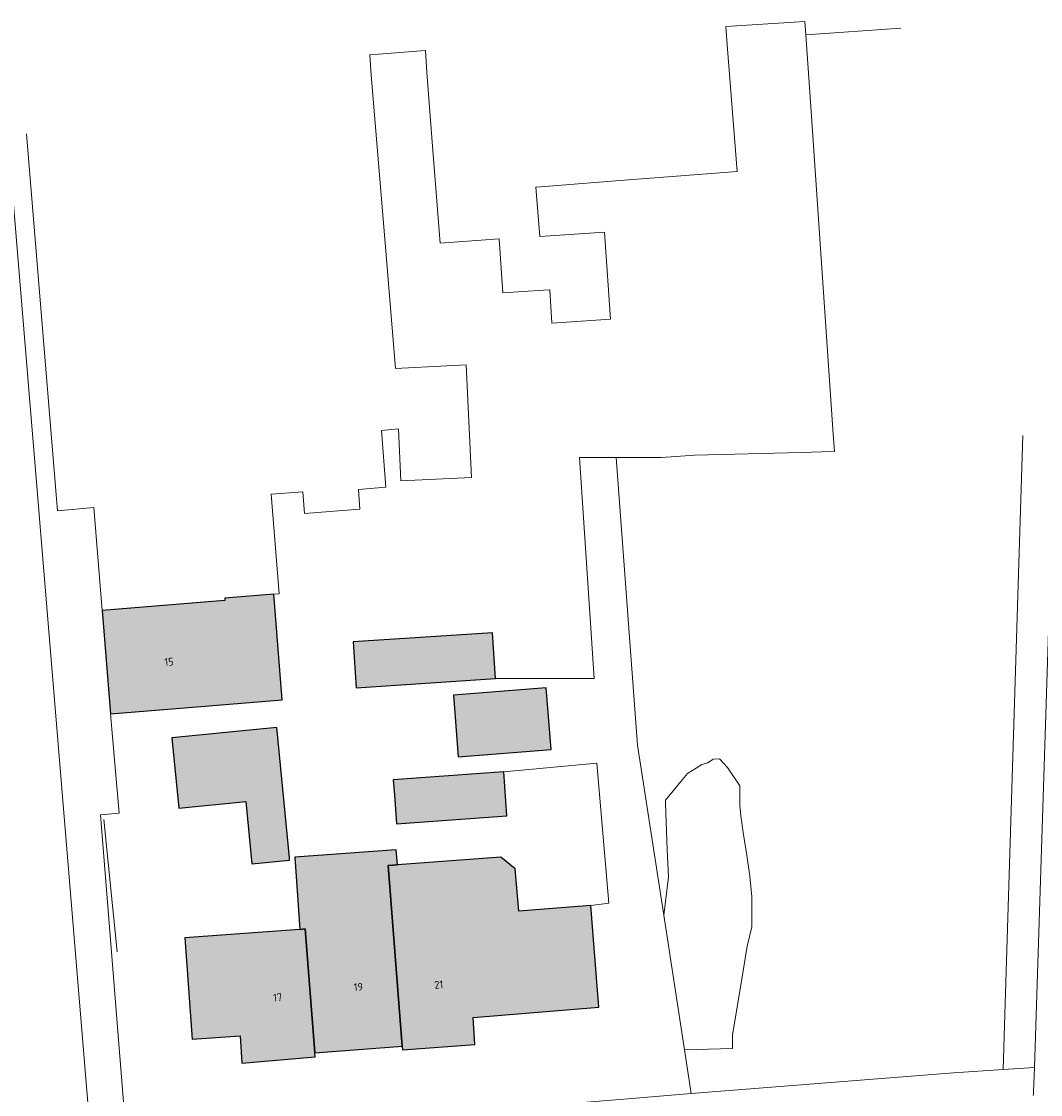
# Model space of a CAD drawing. Header units: metres. Extents: x 195286 to 196278, y 327273 to 327838.
# Tile 4 of 46: x 195328 to 195393, y 327417 to 327486. Entities that reach past the tile are written whole.
import ezdxf
from ezdxf.enums import TextEntityAlignment as Align

# ---------------------------------------------------------------- set-up
doc = ezdxf.new("R2010")
doc.units = ezdxf.units.M
for name, color, linetype, lineweight in [('B-WE-GR-BEPLANTING_CULTUUR_HEESTERS-GV', 253, 'Continuous', 18), ('B-WE-IE-TERREINAFSCHEIDING_KUNSTMATIG_HEKWERK-G', 253, 'IE-TERREINAFSCHEIDING-KUNSTMATIG', 18), ('B-WE-OG-BEBOUWING-GV', 250, 'Continuous', 25), ('B-WE-OG-BEBOUWING-T18', 1, 'Continuous', 25), ('B-WE-OG-TERREIN_BEGROEID-GV', 253, 'Continuous', 9), ('B-WE-OG-TERREIN_ERF-GV', 253, 'Continuous', 9), ('B-WE-VH-OPENVERHARDING_BETONSTRAATSTEEN-GV', 253, 'Continuous', 9), ('B-WE-VH-TEGEL-GV', 253, 'Continuous', 9)]:
    doc.layers.add(name, color=color, linetype=linetype, lineweight=lineweight)
doc.layers.add('B-WE-OG-BEBOUWING-V', color=7, linetype='Continuous', lineweight=5, true_color=0xfff3f2)
doc.styles.add('NLCS-ISO-M200-T18', font='NLCS-ISO.ttf', dxfattribs={"height": 0.36})
doc.linetypes.add('IE-TERREINAFSCHEIDING-KUNSTMATIG', pattern='A,4,[82,NLCS.SHX,S=0.75,R=90,X=0,Y=0],4,-2', length=10)

msp = doc.modelspace()

# ---------------------------------------------------------------- hatches: boundary and pattern name
at = {"layer": 'B-WE-OG-BEBOUWING-V'}
for points in [[(195338.418, 327441.818), (195344.411, 327442.308), (195343.876, 327449.067), (195340.733, 327448.811), (195340.746, 327448.653), (195332.891, 327448.013), (195333.429, 327441.411)], [(195358.074, 327443.655), (195357.88, 327446.594), (195348.968, 327446.006), (195349.162, 327443.067)], [(195355.691, 327438.65), (195361.632, 327439.117), (195361.322, 327443.065), (195355.38, 327442.598)], [(195344.534, 327435.695), (195344.065, 327440.523), (195337.355, 327439.871), (195337.792, 327435.364), (195342.079, 327435.78), (195342.465, 327431.798), (195344.889, 327432.033), (195344.874, 327432.188)], [(195351.598, 327436.226), (195351.734, 327434.357), (195358.813, 327434.872), (195358.608, 327437.686), (195351.529, 327437.171)], [(195345.217, 327432.225), (195345.553, 327427.603), (195345.884, 327427.629), (195346.501, 327419.692), (195352.104, 327420.128), (195351.204, 327431.694), (195351.791, 327431.74), (195351.722, 327432.698)], [(195352.104, 327420.128), (195352.123, 327419.879), (195356.759, 327420.228), (195356.657, 327421.966), (195364.704, 327422.616), (195364.193, 327429.127), (195359.575, 327428.764), (195359.339, 327431.469), (195358.414, 327432.221), (195351.791, 327431.74), (195351.204, 327431.694)], [(195345.553, 327427.603), (195343.177, 327427.426), (195338.176, 327427.054), (195338.658, 327420.573), (195341.732, 327420.786), (195341.832, 327419.029), (195346.523, 327419.443), (195346.501, 327419.692), (195345.884, 327427.629)]]:
    msp.add_hatch(color=256, dxfattribs=at).paths.add_polyline_path(points)

# ---------------------------------------------------------------- linework, layer by layer
at = {"layer": 'B-WE-GR-BEPLANTING_CULTUUR_HEESTERS-GV'}
msp.add_lwpolyline([(195371.283, 327438.15), (195370.936, 327437.931), (195370.378, 327437.578), (195369.956, 327437.07), (195369.372, 327436.369), (195368.961, 327435.875), (195368.969, 327435.651), (195369.014, 327434.485), (195369.082, 327432.725), (195369.15, 327430.964), (195368.849, 327428.522), (195370.183, 327419.888), (195373.263, 327419.97), (195373.266, 327420.84), (195373.791, 327424.02)], dxfattribs=at)
at = {"layer": 'B-WE-IE-TERREINAFSCHEIDING_KUNSTMATIG_HEKWERK-G'}
for points in [[(195358.074, 327443.655), (195364.402, 327443.655), (195363.453, 327457.82), (195368.707, 327457.82)], [(195358.608, 327437.686), (195364.577, 327438.249), (195365.343, 327429.281), (195364.193, 327429.127)], [(195333.848, 327426.161), (195332.991, 327434.633)]]:
    msp.add_lwpolyline(points, dxfattribs=at)
at = {"layer": 'B-WE-OG-BEBOUWING-GV'}
for points in [[(195338.418, 327441.818), (195344.411, 327442.308), (195343.876, 327449.067), (195340.733, 327448.811), (195340.746, 327448.653), (195332.891, 327448.013), (195333.429, 327441.411)], [(195358.074, 327443.655), (195357.88, 327446.594), (195348.968, 327446.006), (195349.162, 327443.067)], [(195355.691, 327438.65), (195361.632, 327439.117), (195361.322, 327443.065), (195355.38, 327442.598)], [(195344.534, 327435.695), (195344.065, 327440.523), (195337.355, 327439.871), (195337.792, 327435.364), (195342.079, 327435.78), (195342.465, 327431.798), (195344.889, 327432.033), (195344.874, 327432.188)], [(195351.598, 327436.226), (195351.734, 327434.357), (195358.813, 327434.872), (195358.608, 327437.686), (195351.529, 327437.171)], [(195345.217, 327432.225), (195345.553, 327427.603), (195345.884, 327427.629), (195346.501, 327419.692), (195352.104, 327420.128), (195351.204, 327431.694), (195351.791, 327431.74), (195351.722, 327432.698)], [(195352.104, 327420.128), (195352.123, 327419.879), (195356.759, 327420.228), (195356.657, 327421.966), (195364.704, 327422.616), (195364.193, 327429.127), (195359.575, 327428.764), (195359.339, 327431.469), (195358.414, 327432.221), (195351.791, 327431.74), (195351.204, 327431.694)], [(195345.553, 327427.603), (195343.177, 327427.426), (195338.176, 327427.054), (195338.658, 327420.573), (195341.732, 327420.786), (195341.832, 327419.029), (195346.523, 327419.443), (195346.501, 327419.692), (195345.884, 327427.629)]]:
    msp.add_lwpolyline(points, close=True, dxfattribs=at)
at = {"layer": 'B-WE-OG-TERREIN_BEGROEID-GV'}
for points in [[(195384.036, 327485.3), (195377.951, 327484.875)], [(195371.283, 327438.15), (195371.675, 327438.27), (195372.02, 327438.493), (195372.429, 327438.517), (195372.931, 327437.972), (195373.722, 327436.784), (195373.721, 327435.531), (195373.785, 327434.87), (195373.945, 327433.813), (195374.145, 327432.489), (195374.368, 327431.019), (195374.492, 327429.685), (195374.485, 327427.769), (195374.205, 327426.524), (195373.791, 327424.02)]]:
    msp.add_lwpolyline(points, dxfattribs=at)
at = {"layer": 'B-WE-OG-TERREIN_ERF-GV'}
for points in [[(195368.707, 327457.82), (195370.837, 327457.959), (195377.646, 327458.145), (195378.969, 327458.181), (195379.797, 327458.191), (195379.71, 327459.313), (195378.331, 327479.353), (195377.951, 327484.875), (195377.894, 327485.734), (195372.821, 327485.411), (195372.933, 327483.967), (195373.548, 327476.132), (195368.563, 327475.742), (195367.123, 327475.629), (195360.713, 327475.128), (195360.665, 327475.124), (195360.918, 327471.961), (195365.061, 327472.244), (195365.441, 327466.671), (195361.693, 327466.416), (195361.547, 327468.56), (195361.153, 327468.533), (195358.552, 327468.355), (195358.316, 327471.808), (195354.531, 327471.549), (195354.069, 327477.482), (195353.681, 327482.467), (195353.587, 327483.865), (195350.025, 327483.6), (195350.121, 327482.302), (195350.923, 327472.594), (195351.672, 327463.519), (195356.189, 327463.74), (195356.542, 327456.537), (195352.024, 327456.316), (195351.861, 327459.655), (195350.77, 327459.549), (195351.058, 327455.916), (195349.293, 327455.776), (195349.393, 327454.51), (195345.839, 327454.228), (195345.728, 327455.621), (195343.711, 327455.462), (195344.215, 327449.094), (195343.876, 327449.067), (195344.411, 327442.308), (195338.418, 327441.818), (195333.429, 327441.411)], [(195368.849, 327428.522), (195367.17, 327439.388), (195365.798, 327457.82)], [(195370.616, 327417.085), (195370.183, 327419.888)]]:
    msp.add_lwpolyline(points, dxfattribs=at)
for points in [[(195358.074, 327443.655), (195349.162, 327443.067), (195348.968, 327446.006), (195357.88, 327446.594)], [(195355.691, 327438.65), (195355.38, 327442.598), (195361.322, 327443.065), (195361.632, 327439.117)], [(195337.792, 327435.364), (195337.355, 327439.871), (195344.065, 327440.523), (195344.534, 327435.695), (195344.874, 327432.188), (195344.889, 327432.033), (195342.465, 327431.798), (195342.079, 327435.78)], [(195351.734, 327434.357), (195351.598, 327436.226), (195351.529, 327437.171), (195358.608, 327437.686), (195358.813, 327434.872)], [(195343.177, 327427.426), (195345.553, 327427.603), (195345.217, 327432.225), (195351.722, 327432.698), (195351.791, 327431.74), (195358.414, 327432.221), (195359.339, 327431.469), (195359.575, 327428.764), (195364.193, 327429.127), (195364.704, 327422.616), (195356.657, 327421.966), (195356.759, 327420.228), (195352.123, 327419.879), (195352.104, 327420.128), (195346.501, 327419.692), (195346.523, 327419.443), (195341.832, 327419.029), (195341.732, 327420.786), (195338.658, 327420.573), (195338.176, 327427.054)]]:
    msp.add_lwpolyline(points, close=True, dxfattribs=at)
at = {"layer": 'B-WE-VH-OPENVERHARDING_BETONSTRAATSTEEN-GV'}
for points in [[(195333.807, 327410.699), (195332.515, 327412.15), (195332.259, 327412.879), (195326.896, 327477.899)], [(195395.834, 327451.314), (195395.855, 327451.975), (195393.676, 327452.032), (195392.594, 327418.76), (195392.544, 327417.211)]]:
    msp.add_lwpolyline(points, dxfattribs=at)
msp.add_lwpolyline([(195392.544, 327417.211, -0.018181), (195392.522, 327416.968)], format="xyb", dxfattribs=at)
at = {"layer": 'B-WE-VH-TEGEL-GV'}
for points in [[(195390.596, 327418.638), (195387.421, 327418.417), (195370.616, 327417.085), (195368.837, 327416.944), (195366.543, 327416.762), (195334.44, 327414.145), (195332.777, 327434.942), (195333.973, 327435.037), (195333.429, 327441.411), (195332.891, 327448.013), (195332.352, 327454.614), (195330.017, 327454.403), (195329.721, 327458.02), (195328.042, 327478.542)], [(195391.848, 327459.231), (195391.603, 327451.051), (195390.705, 327422.145), (195390.596, 327418.638), (195392.594, 327418.76)]]:
    msp.add_lwpolyline(points, dxfattribs=at)

# ---------------------------------------------------------------- texts
at = {"layer": 'B-WE-OG-BEBOUWING-T18', "style": 'NLCS-ISO-M200-T18'}
for s, rotation, p in [('15', 4.6, (195337.171, 327444.734)), ('19', 4.4, (195349.293, 327423.921)), ('21', 4.3, (195354.442, 327424.065)), ('17', 5, (195344.127, 327423.247))]:
    msp.add_text(s, height=0.5, rotation=rotation, dxfattribs=at).set_placement(p, align=Align.MIDDLE)

doc.saveas('drawing.dxf')
